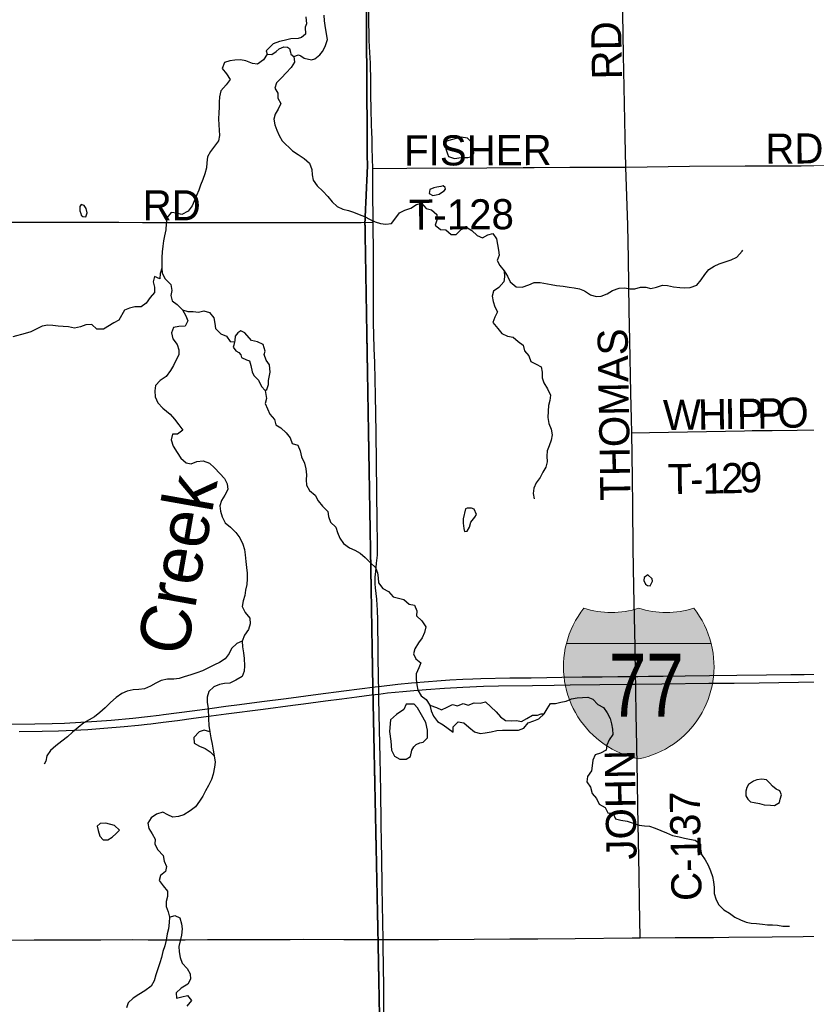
# Model space of a CAD drawing. Header units: feet. Extents: x 2113747 to 2516209, y 960708 to 1356798.
# Tile 212 of 253: x 2351252 to 2359090, y 1131297 to 1141106. Entities that reach past the tile are written whole.
import ezdxf
from ezdxf.enums import TextEntityAlignment as Align

# ---------------------------------------------------------------- set-up
doc = ezdxf.new("R2010")
doc.units = ezdxf.units.FT
doc.header["$LTSCALE"] = 50
doc.header["$MEASUREMENT"] = 0
doc.linetypes.add('OhDOT_USTN3', pattern=[0.22, 0.165, -0.055])
for name, color, linetype in [('0_Xref', 7, 'Continuous'), ('GM_X_County_Road', 3, 'Continuous'), ('GM_X_County_Road_Text', 3, 'Continuous'), ('GM_X_Interstate_Location', 251, 'Continuous'), ('GM_X_Interstate_Route', 1, 'Continuous'), ('GM_X_Interstate_Shield', 251, 'Continuous'), ('GM_X_Major_Lake', 5, 'Continuous'), ('GM_X_Minor_Lake', 5, 'Continuous'), ('GM_X_Minor_River', 5, 'Continuous'), ('GM_X_Minor_River_Text', 5, 'Continuous'), ('GM_X_Township', 251, 'OhDOT_USTN3'), ('GM_X_Township_Road', 4, 'Continuous'), ('GM_X_Township_Road_Text', 4, 'Continuous')]:
    doc.layers.add(name, color=color, linetype=linetype)
doc.styles.add('Styledgn000', font='dgn000.shx')
doc.styles.add('Styledgn030', font='dgn030.shx')
doc.styles.add('Styledgn031', font='dgn031.shx')

# ---------------------------------------------------------------- blocks, each defined once
blk = doc.blocks.new('M1-1_21')
at = {"layer": 'GM_X_Interstate_Shield', "linetype": 'Continuous'}
h = blk.add_hatch(color=1, dxfattribs=at)
edge = h.paths.add_edge_path()
edge.add_arc((187.5017645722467, 168.5602605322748), 937.508890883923, 141.6689583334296, 165.8066458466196, ccw=False)
edge.add_line((-547.91815223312, 750.0071338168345), (-547.9181546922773, 750.0071188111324))
edge.add_arc((-273.9590879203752, 1646.594733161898), 937.5088908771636, 253.009075, 286.9909249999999)
edge.add_line((-2.114847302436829e-05, 750.0071188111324), (-6.064772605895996e-06, 750.0071188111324))
edge.add_arc((273.9590607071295, 1646.594733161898), 937.5088908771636, 253.009075, 286.9909249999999)
edge.add_line((547.9181274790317, 750.0071188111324), (547.9181532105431, 750.0070981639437))
edge.add_arc((-187.5017917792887, 168.5602605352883), 937.5088908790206, 14.193353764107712, 38.331038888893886, ccw=False)
edge.add_line((721.3885139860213, 398.432687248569), (-721.388539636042, 398.4326934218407))
h = blk.add_hatch(color=5, dxfattribs=at)
edge = h.paths.add_edge_path()
edge.add_arc((187.5017645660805, 168.5602605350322), 937.508890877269, 165.8066458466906, 258.4630388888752)
edge.add_line((-4.692887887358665e-05, -750.0070974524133), (-2.481741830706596e-05, -750.0071065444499))
edge.add_arc((-187.501791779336, 168.5602605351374), 937.5088908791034, 281.5369583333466, 374.193353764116)
edge.add_line((721.3885139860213, 398.432687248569), (-721.388539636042, 398.4326934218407))
at = {"layer": 'GM_X_Interstate_Shield', "color": 7, "linetype": 'Continuous', "lineweight": 0}
blk.add_line((-721.3885396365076, 398.4326934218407), (721.3885139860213, 398.432687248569), dxfattribs=at)
at = {"layer": 'GM_X_Interstate_Shield', "color": 1, "linetype": 'Continuous', "lineweight": 0, "flags": 128}
blk.add_lwpolyline([(-721.388539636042, 398.4326934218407, -0.105711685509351), (-547.91815223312, 750.0071338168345), (-547.9181546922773, 750.0071188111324, 0.1493700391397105), (-2.114847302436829e-05, 750.0071188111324), (-6.064772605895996e-06, 750.0071188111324, 0.1493700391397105), (547.9181274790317, 750.0071188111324), (547.9181532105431, 750.0070981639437, -0.1057116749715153), (721.3885139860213, 398.432687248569), (-721.388539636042, 398.4326934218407)], format="xyb", dxfattribs=at)
at = {"layer": 'GM_X_Interstate_Shield', "color": 5, "linetype": 'Continuous', "lineweight": 0, "flags": 128}
blk.add_lwpolyline([(-721.388539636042, 398.4326934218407, 0.4278590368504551), (-4.692887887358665e-05, -750.0070974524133), (-2.481741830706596e-05, -750.0071065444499, 0.4278590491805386), (721.3885139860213, 398.432687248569), (-721.388539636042, 398.4326934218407)], format="xyb", dxfattribs=at)
at = {"layer": 'GM_X_Interstate_Shield', "color": 18, "linetype": 'Continuous', "lineweight": 0, "true_color": 0x1e0000, "style": 'Styledgn000', "width": 0.800064}
blk.add_text('77', height=625.0000000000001, dxfattribs=at).set_placement((75.44034562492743, -328.1173096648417), align=Align.CENTER)
blk = doc.blocks.new('POR')
at = {"layer": 'GM_X_County_Road', "flags": 128}
for points in [[(2357291.348399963, 1139637.222033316), (2357285.70536663, 1139934.662383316), (2357275.305124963, 1140432.660074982), (2357268.18571663, 1140753.131874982), (2357261.820899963, 1141166.451258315), (2357258.179174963, 1141264.679408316), (2357252.700183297, 1141448.242033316), (2357248.89441663, 1141602.342774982), (2357244.202824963, 1141800.833191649), (2357236.19759163, 1142013.660849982), (2357230.58736663, 1142167.433508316), (2357223.631999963, 1142465.825299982), (2357220.54801663, 1142672.616224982), (2357216.545399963, 1142836.592274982), (2357214.380049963, 1142928.422799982), (2357207.982424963, 1143154.865916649), (2357202.273774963, 1143289.281658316), (2357195.219983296, 1143492.102774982), (2357191.282983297, 1143670.875383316), (2357185.968033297, 1143838.263499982), (2357178.454924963, 1144143.348191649), (2357172.188533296, 1144350.007883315), (2357161.132124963, 1144632.946949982)], [(2354769.142158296, 1139623.278491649), (2354766.32064163, 1139721.572258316), (2354765.303583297, 1139829.806949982), (2354764.45056663, 1139911.729358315), (2354761.169733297, 1139990.338124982), (2354758.676299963, 1140055.987599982), (2354755.132999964, 1140220.062074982), (2354751.36004163, 1140351.295408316), (2354750.342983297, 1140489.156024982), (2354745.84824163, 1140672.817074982), (2354741.484733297, 1140777.639699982), (2354733.24984163, 1140898.669641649), (2354720.74986663, 1141869.697883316)], [(2354772.587033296, 1139088.043341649), (2354772.390183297, 1139101.265099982), (2354770.94661663, 1139391.126724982), (2354769.142158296, 1139623.278491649)], [(2357351.420458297, 1136991.197141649), (2357348.50051663, 1137128.335974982), (2357341.840424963, 1137384.011316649), (2357331.833883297, 1137908.714991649), (2357325.27221663, 1138207.270824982), (2357316.80766663, 1138722.394466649), (2357310.442849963, 1139060.385916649), (2357291.348399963, 1139637.222033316)], [(2351156.747808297, 1139088.601083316), (2351330.631974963, 1139088.699508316), (2351458.65009163, 1139088.568274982), (2351589.916233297, 1139088.469849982), (2352085.158024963, 1139087.715258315), (2352239.324383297, 1139087.354366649), (2352475.609999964, 1139086.763816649), (2352692.276233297, 1139086.271691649), (2352925.313824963, 1139086.238883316), (2353076.199349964, 1139086.140458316), (2353318.718549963, 1139085.910799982), (2353476.06731663, 1139086.009224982), (2353761.532624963, 1139086.173266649), (2354125.409849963, 1139085.713949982), (2354223.80204163, 1139086.206074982), (2354338.66401663, 1139085.943608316), (2354483.05349163, 1139086.895049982), (2354653.62401663, 1139086.632583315), (2354761.235349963, 1139087.912108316), (2354772.587033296, 1139088.043341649)], [(2354873.046149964, 1131944.192799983), (2354863.531733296, 1132461.022474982), (2354859.92281663, 1132769.158341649), (2354858.577674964, 1132900.326058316), (2354854.935949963, 1133103.672108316), (2354848.767983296, 1133421.683283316), (2354842.271933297, 1133753.178683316), (2354837.317874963, 1134035.297541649), (2354831.510799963, 1134343.663066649), (2354830.59216663, 1134388.085549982), (2354829.01736663, 1134464.069649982), (2354828.098733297, 1134507.770349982), (2354824.325774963, 1134809.541399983), (2354819.37171663, 1135124.337358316), (2354817.665683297, 1135225.879149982), (2354815.369099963, 1135274.894799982), (2354810.447849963, 1135333.523291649), (2354797.554174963, 1135447.663483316), (2354795.06074163, 1135487.164716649), (2354794.404574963, 1135526.764374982), (2354795.290399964, 1135556.488724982), (2354799.260208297, 1135605.766841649), (2354804.148649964, 1135651.468849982), (2354807.85599163, 1135687.328358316), (2354811.464908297, 1135723.122249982), (2354813.334983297, 1135742.577591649), (2354815.598758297, 1135775.090649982), (2354816.779858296, 1135814.165374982), (2354817.20636663, 1135902.518216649), (2354814.384849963, 1136099.302599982), (2354811.858608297, 1136401.008033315), (2354804.60796663, 1136991.426799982), (2354796.274649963, 1137364.851249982), (2354793.945258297, 1137519.017608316), (2354789.319283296, 1137692.409649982), (2354783.184124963, 1137829.023549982), (2354779.837674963, 1137966.588891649), (2354778.03321663, 1138084.305191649), (2354777.705133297, 1138261.568616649), (2354777.311433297, 1138471.345099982), (2354776.85211663, 1138759.238224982), (2354772.587033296, 1139088.043341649)], [(2357434.753624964, 1131958.792508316), (2357427.502983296, 1132320.569999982), (2357424.320574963, 1132586.219074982), (2357416.840274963, 1132927.097658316), (2357409.655249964, 1133264.662599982), (2357408.408533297, 1133514.826141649), (2357401.15789163, 1133861.971116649), (2357396.92561663, 1134039.037691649), (2357394.07129163, 1134179.818249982), (2357390.495183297, 1134432.179949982), (2357389.576549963, 1134487.199524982), (2357388.26421663, 1134564.200683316), (2357383.34296663, 1134858.458624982), (2357372.155324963, 1135452.059799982), (2357364.970299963, 1135842.314924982), (2357360.049049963, 1136255.535883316), (2357356.57136663, 1136541.099616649), (2357351.420458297, 1136991.197141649)], [(2351046.74146663, 1131936.154758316), (2351394.47699163, 1131938.680999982), (2351604.253474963, 1131938.746616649), (2351836.99579163, 1131939.501208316), (2352060.12526663, 1131939.862099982), (2352371.509158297, 1131941.371283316), (2352532.040333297, 1131941.076008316), (2352899.59209163, 1131940.715116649), (2353122.557524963, 1131942.257108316), (2353270.06379163, 1131941.666558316), (2353443.78391663, 1131942.978891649), (2353653.82286663, 1131943.995949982), (2353945.915458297, 1131943.897524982), (2354080.528049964, 1131944.947391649), (2354480.953758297, 1131943.831908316), (2354873.046149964, 1131944.192799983)], [(2354873.046149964, 1131944.192799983), (2355423.865258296, 1131943.438208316), (2356136.19979163, 1131948.785966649), (2356415.169049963, 1131950.721658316), (2356786.034449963, 1131954.035299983), (2357353.881083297, 1131958.136341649), (2357434.753624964, 1131958.792508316)], [(2354940.664124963, 1127873.597266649), (2354938.46596663, 1128010.998566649), (2354936.858358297, 1128215.197633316), (2354931.641833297, 1128549.941058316), (2354926.097224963, 1128841.410291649), (2354920.65104163, 1129048.069983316), (2354915.992258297, 1129225.202174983), (2354912.055258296, 1129415.457699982), (2354910.053949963, 1129622.084583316), (2354902.770499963, 1129939.964524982), (2354893.420124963, 1130225.200174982), (2354887.449008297, 1130408.762799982), (2354887.67866663, 1130484.189158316), (2354891.878133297, 1130641.275458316), (2354889.712783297, 1130759.155799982), (2354884.168174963, 1130922.934999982), (2354881.740358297, 1131103.577683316), (2354879.378158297, 1131470.538891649), (2354874.88341663, 1131877.230991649), (2354873.046149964, 1131944.192799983)], [(2357434.753624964, 1131958.792508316), (2357784.556074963, 1131962.302999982), (2358165.263974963, 1131964.238691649), (2358316.21511663, 1131966.239999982), (2358749.350733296, 1131970.537891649), (2359057.84749163, 1131973.851533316), (2359248.135824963, 1131975.426333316), (2359510.668108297, 1131978.346274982), (2359986.454558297, 1131982.184849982), (2360176.710083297, 1131983.628416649), (2360406.434033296, 1131984.317391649), (2360734.550174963, 1131988.549666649), (2361089.04421663, 1131992.257008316), (2361328.61066663, 1131994.356741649), (2361637.107424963, 1131996.587708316), (2361843.898349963, 1131999.409224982), (2362286.745233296, 1132002.854099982), (2362677.164399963, 1132008.070624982), (2362707.216833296, 1132008.300283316)]]:
    blk.add_lwpolyline(points, dxfattribs=at)
at = {"layer": 'GM_X_Interstate_Route', "flags": 128}
for points in [[(2351158.027333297, 1134088.775124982), (2351401.826058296, 1134090.842049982), (2351574.824399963, 1134094.254116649), (2351699.463258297, 1134098.880091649), (2351860.060049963, 1134107.639916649), (2352021.017733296, 1134117.876116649), (2352161.732674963, 1134129.096566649), (2352378.398908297, 1134149.372116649), (2352523.838249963, 1134164.496758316), (2352640.668724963, 1134178.407491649), (2352683.54921663, 1134183.492783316), (2352969.76911663, 1134221.648874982), (2353145.35931663, 1134245.467724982), (2353304.775008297, 1134266.268208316), (2353441.552949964, 1134283.558199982), (2353666.158799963, 1134312.757616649), (2353907.07039163, 1134343.564641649), (2354225.836158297, 1134386.871641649), (2354481.052183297, 1134420.467374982), (2354795.421633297, 1134459.968608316), (2354829.01736663, 1134464.069649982), (2355020.289949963, 1134486.280891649), (2355157.36316663, 1134499.896349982), (2355324.127924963, 1134513.675849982), (2355409.199933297, 1134520.007858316), (2355536.88996663, 1134528.341174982), (2355667.89364163, 1134535.690241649), (2355766.187408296, 1134539.856899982), (2355848.142624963, 1134542.448758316), (2356136.855958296, 1134548.387066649), (2356346.894908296, 1134550.847691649), (2356504.40771663, 1134553.045849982), (2356655.326049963, 1134555.309624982), (2356856.605174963, 1134558.229566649), (2357056.900049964, 1134560.821424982), (2357213.198949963, 1134562.363416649), (2357388.26421663, 1134564.200683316), (2357410.245799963, 1134564.430341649), (2357517.98836663, 1134565.217741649), (2357662.312224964, 1134565.611441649), (2357882.128058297, 1134569.318783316), (2358124.87691663, 1134572.665233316), (2358397.21889163, 1134575.683599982), (2358692.559508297, 1134578.833199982), (2358937.08001663, 1134581.490674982), (2359070.05219163, 1134583.065474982), (2359188.391849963, 1134584.640274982)], [(2351246.478599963, 1134013.939316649), (2351476.07131663, 1134017.646658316), (2351640.014558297, 1134021.813316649), (2351790.73604163, 1134027.882858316), (2351931.48379163, 1134036.084941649), (2352091.686883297, 1134048.322449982), (2352294.343958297, 1134065.481208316), (2352434.698008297, 1134078.867008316), (2352522.23064163, 1134088.315808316), (2352558.54946663, 1134092.252808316), (2352682.26969163, 1134107.213408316), (2352825.412449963, 1134125.586074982), (2352984.860949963, 1134146.156899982), (2353160.483958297, 1134169.582049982), (2353310.155574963, 1134189.332666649), (2353677.904183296, 1134237.364066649), (2353973.966583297, 1134276.996533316), (2354078.100233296, 1134290.546374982), (2354299.39244163, 1134319.614558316), (2354462.154583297, 1134340.546274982), (2354611.859008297, 1134360.132849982), (2354758.413833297, 1134378.669558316), (2354830.59216663, 1134388.085549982), (2354917.862333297, 1134399.273191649), (2354994.07609163, 1134406.491024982), (2355068.222924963, 1134414.168174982), (2355179.41036663, 1134424.371566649), (2355301.982299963, 1134434.115641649), (2355483.93731663, 1134446.910891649), (2355667.532749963, 1134457.147091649), (2355874.225249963, 1134465.250749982), (2356021.92836663, 1134469.056516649), (2356359.985433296, 1134474.174616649), (2356576.55324163, 1134477.028941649), (2356737.346883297, 1134478.636549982), (2357032.55626663, 1134482.015808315), (2357340.92179163, 1134486.740208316), (2357389.576549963, 1134487.199524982), (2357649.418549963, 1134489.692958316), (2358118.446483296, 1134494.811058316), (2358370.217633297, 1134497.960658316), (2358620.512408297, 1134500.585324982), (2359011.029999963, 1134505.539383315), (2359372.02009163, 1134510.591866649)]]:
    blk.add_lwpolyline(points, dxfattribs=at)
at = {"layer": 'GM_X_Major_Lake', "flags": 128}
blk.add_lwpolyline([(2354101.569999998, 1141133.56), (2354110.969999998, 1141063.48), (2354097.589999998, 1141031.1), (2354100.939999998, 1140962.91), (2354059.569999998, 1140927.95), (2354027.689999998, 1140919.3), (2353953.659999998, 1140915.81), (2353885.899999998, 1140898.42), (2353842.049999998, 1140887.51), (2353778.409999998, 1140864.15), (2353707.649999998, 1140796.5), (2353718.329999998, 1140762.59), (2353764.499999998, 1140757.49), (2353807.959999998, 1140788.46), (2353837.469999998, 1140815.14), (2353885.129999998, 1140836.16), (2353919.239999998, 1140832.83), (2353939.539999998, 1140819.18), (2353950.269999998, 1140783.25), (2353954.699999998, 1140761.26), (2353983.209999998, 1140737.74), (2354030.939999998, 1140754.75), (2354053.169999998, 1140745.15), (2354087.689999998, 1140721.75), (2354160.119999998, 1140705.12), (2354191.959999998, 1140715.79), (2354241.209999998, 1140756.92), (2354268.609999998, 1140789.58), (2354295.689999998, 1140838.3), (2354320.329999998, 1140909.05), (2354297.999999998, 1141025.04), (2354288.609999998, 1141095.11), (2354285.489999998, 1141151.26)], dxfattribs=at)
at = {"layer": 'GM_X_Minor_Lake'}
for p, q in [((2355525.139999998, 1139742.54), (2355583.599999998, 1139723.63)), ((2355448.919999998, 1139443.92), (2355406.989999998, 1139437.06)), ((2351850.399999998, 1139201.81), (2351861.039999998, 1139173.58)), ((2353396.149999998, 1137911.6), (2353388.329999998, 1137879.48)), ((2355692.689999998, 1136232.81), (2355670.609999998, 1136134.01)), ((2357471.379999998, 1135519.38), (2357486.119999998, 1135483.55)), ((2355159.399999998, 1133827.33), (2355179.839999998, 1133862.4)), ((2358669.309999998, 1133282.89), (2358733.459999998, 1133280.16)), ((2352174.089999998, 1132963.04), (2352214.189999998, 1132998.8))]:
    blk.add_line(p, q, dxfattribs=at)
at = {"layer": 'GM_X_Minor_Lake', "flags": 128}
for points in [[(2355583.599999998, 1139723.63), (2355649.519999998, 1139732.96), (2355715.619999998, 1139732.27), (2355761.469999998, 1139743.22), (2355776.819999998, 1139777.66), (2355765.539999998, 1139841.67), (2355760.779999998, 1139879.71), (2355713.819999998, 1139924.95), (2355649.509999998, 1139935.72), (2355563.809999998, 1139913.94), (2355506.099999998, 1139894.73), (2355490.649999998, 1139866.32), (2355497.599999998, 1139818.28), (2355514.569999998, 1139770.44), (2355525.139999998, 1139742.54)], [(2355406.989999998, 1139437.06), (2355379.049999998, 1139432.5), (2355337.319999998, 1139415.61), (2355332.139999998, 1139373.35), (2355368.539999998, 1139356), (2355402.489999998, 1139360.7), (2355430.369999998, 1139369.27), (2355456.119999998, 1139383.83), (2355481.789999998, 1139402.42), (2355493.489999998, 1139418.71), (2355491.209999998, 1139432.72), (2355470.829999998, 1139450.38), (2355448.919999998, 1139443.92)], [(2351861.039999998, 1139173.58), (2351865.239999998, 1139159.95), (2351881.579999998, 1139144.21), (2351911.649999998, 1139142.8), (2351922.909999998, 1139181.18), (2351914.029999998, 1139225.16), (2351895.409999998, 1139254.9), (2351865.179999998, 1139264.34), (2351851.569999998, 1139243.99), (2351850.399999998, 1139201.81)], [(2353388.329999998, 1137879.48), (2353385.099999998, 1137863.2), (2353377.479999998, 1137842.98), (2353404.219999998, 1137807.37), (2353436.569999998, 1137791.95), (2353455.069999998, 1137768.23), (2353461.629999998, 1137740.26), (2353510.159999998, 1137717.13), (2353540.399999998, 1137707.7), (2353555.369999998, 1137659.81), (2353568.599999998, 1137597.85), (2353583.339999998, 1137562), (2353632.339999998, 1137514.8), (2353661.599999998, 1137453.14), (2353696.469999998, 1137411.68), (2353714.289999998, 1137422.08), (2353731.319999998, 1137472.6), (2353732.569999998, 1137510.76), (2353748.919999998, 1137595.41), (2353741.479999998, 1137667.53), (2353708.529999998, 1137713.04), (2353689.409999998, 1137768.88), (2353698.699999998, 1137805.19), (2353677.409999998, 1137869.01), (2353622.759999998, 1137898.04), (2353562.409999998, 1137910.89), (2353494.799999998, 1137987.83), (2353456.389999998, 1138005.14), (2353426.719999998, 1137986.48), (2353399.369999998, 1137951.81), (2353396.149999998, 1137911.6)], [(2355670.609999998, 1136134.01), (2355671.429999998, 1136091.86), (2355676.549999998, 1136035.76), (2355683.149999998, 1136005.78), (2355709.099999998, 1136010.31), (2355734.329999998, 1136050.96), (2355747.399999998, 1136099.4), (2355786.449999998, 1136150.36), (2355803.959999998, 1136176.81), (2355780.899999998, 1136228.54), (2355752.629999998, 1136240.02), (2355710.549999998, 1136241.2), (2355692.689999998, 1136232.81)], [(2357486.119999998, 1135483.55), (2357508.459999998, 1135467.94), (2357534.569999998, 1135464.44), (2357551.909999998, 1135498.91), (2357555.679999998, 1135511.03), (2357555.199999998, 1135535.1), (2357510.349999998, 1135574.36), (2357474.789999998, 1135549.57), (2357471.379999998, 1135519.38)], [(2355179.839999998, 1133862.4), (2355202.329999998, 1133884.4), (2355238.059999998, 1133901.16), (2355271.979999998, 1133907.87), (2355315.149999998, 1133952.88), (2355313.639999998, 1134029.13), (2355300.119999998, 1134105.15), (2355254.529999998, 1134182.53), (2355215.089999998, 1134252.01), (2355182.349999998, 1134287.5), (2355102.259999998, 1134285.91), (2355079.259999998, 1134233.25), (2355006.139999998, 1134183.62), (2354945.069999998, 1134132.22), (2354937.389999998, 1134013.63), (2354951.309999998, 1133917.55), (2354957.059999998, 1133829.34), (2354986.319999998, 1133767.69), (2355038.939999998, 1133740.63), (2355103.079999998, 1133737.89), (2355146.579999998, 1133766.86), (2355159.399999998, 1133827.33)], [(2358733.459999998, 1133280.16), (2358773.579999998, 1133276.94), (2358821.079999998, 1133305.99), (2358830.409999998, 1133340.3), (2358841.559999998, 1133384.69), (2358824.739999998, 1133424.51), (2358790.349999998, 1133441.88), (2358753.709999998, 1133471.27), (2358725.129999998, 1133498.8), (2358694.419999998, 1133532.31), (2358646.169999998, 1133541.38), (2358596.229999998, 1133534.37), (2358564.439999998, 1133521.69), (2358515.059999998, 1133486.58), (2358495.629999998, 1133456.08), (2358486.299999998, 1133421.77), (2358487.249999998, 1133373.62), (2358507.949999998, 1133339.9), (2358534.489999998, 1133314.33), (2358568.679999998, 1133306.98), (2358622.979999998, 1133296.02), (2358669.309999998, 1133282.89)], [(2352214.189999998, 1132998.8), (2352246.819999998, 1133032.74), (2352195.859999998, 1133077.89), (2352109.279999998, 1133100.27), (2352055.219999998, 1133099.19), (2352023.709999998, 1133072.46), (2352032.589999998, 1133028.48), (2352049.759999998, 1132970.61), (2352084.509999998, 1132935.17), (2352130.589999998, 1132934.07), (2352174.089999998, 1132963.04)]]:
    blk.add_lwpolyline(points, dxfattribs=at)
at = {"layer": 'GM_X_Minor_River', "flags": 128}
for points in [[(2353718.329999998, 1140762.59), (2353681.399999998, 1140705.65), (2353620.169999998, 1140662.27), (2353569.949999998, 1140669.31), (2353505.329999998, 1140696.12), (2353453.069999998, 1140705.13), (2353397.009999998, 1140704.02), (2353345.109999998, 1140694.95), (2353293.379999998, 1140677.87), (2353270.469999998, 1140621.2), (2353313.619999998, 1140565.84), (2353348.759999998, 1140510.34), (2353307.749999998, 1140457.33), (2353256.839999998, 1140398.1), (2353242.019999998, 1140337.59), (2353241.049999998, 1140285.37), (2353240.079999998, 1140233.15), (2353235.179999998, 1140176.84), (2353232.339999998, 1140118.57), (2353235.519999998, 1140058.41), (2353238.599999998, 1140004.27), (2353241.629999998, 1139952.14), (2353232.649999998, 1139899.77), (2353193.639999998, 1139846.79), (2353152.619999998, 1139793.79), (2353121.669999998, 1139738.97), (2353116.809999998, 1139680.66), (2353111.799999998, 1139630.37), (2353096.929999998, 1139571.86), (2353076.049999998, 1139513.23), (2353053.099999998, 1139458.57), (2353036.109999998, 1139406.03), (2353015.079999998, 1139355.43), (2352969.089999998, 1139250.13), (2352930.079999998, 1139197.16), (2352868.609999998, 1139165.83), (2352816.319999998, 1139176.84), (2352760.099999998, 1139183.75), (2352717.079999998, 1139130.7), (2352710.179999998, 1139074.35), (2352707.409999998, 1139012.07), (2352694.579999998, 1138951.58), (2352685.569999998, 1138901.22), (2352678.589999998, 1138848.89), (2352671.659999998, 1138794.54), (2352666.759999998, 1138738.24), (2352668.889999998, 1138629.88), (2352671.899999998, 1138579.75), (2352701.029999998, 1138524.12), (2352756.199999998, 1138469.01), (2352767.399999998, 1138409.01), (2352756.389999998, 1138358.6), (2352771.469999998, 1138304.7), (2352822.279999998, 1138267.57), (2352873.399999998, 1138214.38), (2352908.589999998, 1138156.87), (2352925.649999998, 1138105.01), (2352900.609999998, 1138054.33), (2352838.619999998, 1138049.08), (2352784.759999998, 1138037.97), (2352765.729999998, 1137987.41), (2352778.939999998, 1137927.45), (2352822.129999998, 1137870.09), (2352837.179999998, 1137818.19), (2352838.169999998, 1137768.02), (2352807.249999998, 1137711.2), (2352784.209999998, 1137660.56), (2352755.179999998, 1137609.79), (2352710.269999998, 1137550.69), (2352652.959999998, 1137511.4), (2352603.899999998, 1137460.25), (2352598.889999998, 1137409.95), (2352600.079999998, 1137349.76), (2352629.339999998, 1137288.11), (2352678.419999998, 1137236.89), (2352749.729999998, 1137176.07), (2352792.809999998, 1137124.73), (2352837.959999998, 1137069.42), (2352877.079999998, 1137016), (2352825.769999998, 1136976.83), (2352773.719999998, 1136975.8), (2352760.809999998, 1136919.33), (2352780.059999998, 1136857.49), (2352821.379999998, 1136794.07), (2352858.569999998, 1136736.59), (2352909.539999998, 1136691.43), (2352959.829999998, 1136680.38), (2353017.449999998, 1136703.61), (2353081.399999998, 1136710.9), (2353141.939999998, 1136688.02), (2353192.909999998, 1136642.86), (2353246.109999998, 1136585.7), (2353291.189999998, 1136534.4), (2353320.299999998, 1136480.78), (2353327.409999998, 1136424.71), (2353296.459999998, 1136369.9), (2353261.449999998, 1136317), (2353246.459999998, 1136264.51), (2353251.579999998, 1136208.4), (2353268.659999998, 1136154.54), (2353299.889999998, 1136094.94)], [(2353983.209999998, 1140737.74), (2353990.289999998, 1140683.68), (2353955.289999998, 1140630.79), (2353908.259999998, 1140577.66), (2353861.199999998, 1140526.54), (2353810.099999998, 1140477.35), (2353793.109999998, 1140424.81), (2353824.169999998, 1140373.23), (2353823.159999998, 1140323.03), (2353854.229999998, 1140271.45), (2353827.309999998, 1140214.71), (2353798.279999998, 1140163.95), (2353785.249999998, 1140113.5), (2353794.329999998, 1140059.47), (2353813.419999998, 1140005.65), (2353836.509999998, 1139951.91), (2353867.579999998, 1139900.33), (2353969.749999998, 1139797.97), (2354026.529999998, 1139762.97), (2354085.379999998, 1139723.98), (2354138.399999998, 1139676.85), (2354163.649999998, 1139615.12), (2354164.759999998, 1139558.94), (2354175.799999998, 1139506.97), (2354216.949999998, 1139451.57), (2354272.119999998, 1139396.46), (2354321.249999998, 1139343.23), (2354364.369999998, 1139289.88), (2354415.329999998, 1139244.73), (2354471.949999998, 1139217.75), (2354528.289999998, 1139204.82), (2354578.699999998, 1139187.75), (2354633.199999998, 1139166.75), (2354687.729999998, 1139143.75), (2354744.349999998, 1139116.77), (2354794.909999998, 1139091.67), (2354845.319999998, 1139074.6), (2354899.539999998, 1139067.65), (2354955.439999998, 1139076.79), (2354998.419999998, 1139131.85), (2355037.469999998, 1139182.81), (2355091.019999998, 1139209.97), (2355148.759999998, 1139227.17), (2355204.069999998, 1139266.42), (2355255.919999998, 1139277.48), (2355303.049999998, 1139224.21), (2355355.379999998, 1139211.21), (2355408.389999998, 1139164.08), (2355409.459999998, 1139109.9), (2355390.469999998, 1139057.32), (2355445.399999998, 1139014.25), (2355497.539999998, 1139011.27), (2355550.509999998, 1138966.15), (2355600.559999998, 1138967.14), (2355651.699999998, 1139014.34), (2355705.329999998, 1139037.49), (2355758.059999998, 1139004.41), (2355809.059999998, 1138957.24), (2355863.599999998, 1138934.23), (2355915.099999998, 1138963.36), (2355966.959999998, 1138974.42), (2356004.029999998, 1138922.97), (2356011.179999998, 1138864.89), (2356022.299999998, 1138808.91), (2356029.309999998, 1138758.86), (2356010.279999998, 1138708.29), (2356035.339999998, 1138656.6), (2356078.449999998, 1138603.25), (2356081.609999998, 1138545.1), (2356074.619999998, 1138492.77), (2356025.599999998, 1138439.6), (2355974.299999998, 1138400.43), (2355961.279999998, 1138349.99), (2355970.319999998, 1138297.98), (2355987.369999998, 1138246.12), (2356014.429999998, 1138194.47), (2355987.429999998, 1138141.74), (2355966.429999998, 1138089.12), (2356015.679999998, 1138029.88), (2356056.749999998, 1137978.5), (2356113.369999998, 1137951.52), (2356167.629999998, 1137942.56), (2356218.509999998, 1137901.42), (2356269.319999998, 1137864.28), (2356282.439999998, 1137808.34), (2356323.519999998, 1137756.96), (2356344.659999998, 1137701.16), (2356397.259999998, 1137674.11), (2356447.839999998, 1137649.01), (2356456.959999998, 1137592.99), (2356458.029999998, 1137538.81), (2356473.069999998, 1137486.91), (2356512.299999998, 1137427.47), (2356539.599999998, 1137363.78), (2356534.629999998, 1137311.48), (2356519.599999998, 1137260.99), (2356518.669999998, 1137206.78), (2356515.939999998, 1137142.48), (2356525.139999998, 1137082.44), (2356546.269999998, 1137026.65), (2356557.429999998, 1136968.66)], [(2356078.449999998, 1138603.25), (2356111.549999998, 1138549.7), (2356140.649999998, 1138496.08), (2356197.789999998, 1138443.02), (2356257.889999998, 1138442.21), (2356323.529999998, 1138465.59), (2356379.189999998, 1138486.77), (2356437.249999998, 1138487.92), (2356547.809999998, 1138468.04), (2356602.069999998, 1138459.07), (2356668.339999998, 1138450.36), (2356726.599999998, 1138441.48), (2356776.819999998, 1138434.44), (2356829.059999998, 1138425.45), (2356879.559999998, 1138404.37), (2356938.409999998, 1138365.39), (2356994.829999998, 1138348.45), (2357046.849999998, 1138351.49), (2357104.469999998, 1138374.71), (2357159.899999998, 1138407.94), (2357223.539999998, 1138431.28), (2357281.549999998, 1138434.44), (2357331.849999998, 1138423.4), (2357381.899999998, 1138424.39), (2357437.639999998, 1138441.56), (2357489.749999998, 1138440.58), (2357540.079999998, 1138427.54), (2357597.899999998, 1138440.73), (2357655.569999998, 1138461.96), (2357707.739999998, 1138456.96), (2357766.049999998, 1138446.08), (2357828.269999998, 1138439.29), (2357880.399999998, 1138436.31), (2357932.419999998, 1138439.35), (2357998.059999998, 1138462.74), (2358041.119999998, 1138513.78), (2358078.119999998, 1138566.71), (2358119.169999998, 1138617.71), (2358170.629999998, 1138648.85), (2358222.219999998, 1138673.97), (2358279.929999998, 1138693.19), (2358341.639999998, 1138712.48), (2358399.139999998, 1138741.72), (2358450.079999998, 1138798.95), (2358455.849999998, 1138811.11)], [(2352668.889999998, 1138629.88), (2352649.899999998, 1138577.31), (2352646.929999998, 1138525.06), (2352594.439999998, 1138546.1), (2352581.419999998, 1138495.65), (2352594.509999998, 1138441.7), (2352593.539999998, 1138389.5), (2352550.479999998, 1138338.46), (2352513.509999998, 1138283.52), (2352462.159999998, 1138246.36), (2352400.099999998, 1138245.13), (2352346.279999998, 1138232.02), (2352294.579999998, 1138212.92), (2352240.509999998, 1138111.48), (2352188.959999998, 1138084.36), (2352086.039999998, 1138022.09), (2352021.929999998, 1138022.82), (2351968.969999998, 1138067.94), (2351910.939999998, 1138064.78), (2351857.199999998, 1138047.65), (2351797.369999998, 1138034.42), (2351739.039999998, 1138047.32), (2351684.899999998, 1138050.25), (2351634.809999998, 1138051.26), (2351582.549999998, 1138060.26), (2351532.409999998, 1138063.28), (2351476.549999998, 1138052.14), (2351417.049999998, 1138022.85), (2351361.459999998, 1137997.65), (2351305.749999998, 1137978.48), (2351182.179999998, 1137947.92)], [(2352873.399999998, 1138214.38), (2352925.779999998, 1138199.36), (2352979.839999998, 1138200.44), (2353034.059999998, 1138193.48), (2353087.879999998, 1138206.59), (2353142.329999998, 1138187.61), (2353185.449999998, 1138134.26), (2353196.529999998, 1138080.28), (2353203.569999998, 1138028.23), (2353254.699999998, 1137975.04), (2353311.229999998, 1137952.07), (2353348.299999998, 1137900.61), (2353392.289999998, 1137895.75)], [(2353696.469999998, 1137411.68), (2353712.069999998, 1137331.69), (2353697.049999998, 1137281.21), (2353722.109999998, 1137229.51), (2353743.199999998, 1137175.73), (2353790.319999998, 1137122.46), (2353803.399999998, 1137068.52), (2353854.059999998, 1137039.42), (2353907.099999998, 1136990.29), (2353948.179999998, 1136938.9), (2353967.269999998, 1136885.08), (2354021.719999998, 1136866.09), (2354046.819999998, 1136812.39), (2354060.019999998, 1136752.43), (2354089.359999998, 1136686.76), (2354104.489999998, 1136630.86), (2354109.639999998, 1136572.74), (2354104.669999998, 1136520.45), (2354109.669999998, 1136470.36), (2354140.809999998, 1136414.77), (2354195.779999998, 1136369.69), (2354226.959999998, 1136312.09), (2354270.079999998, 1136258.75), (2354321.169999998, 1136207.57), (2354330.199999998, 1136155.56), (2354347.299999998, 1136101.7), (2354400.379999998, 1136050.56), (2354419.439999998, 1135998.74), (2354442.609999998, 1135940.98), (2354479.719999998, 1135887.52), (2354538.649999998, 1135844.52), (2354591.189999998, 1135821.48), (2354643.839999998, 1135792.41), (2354694.809999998, 1135747.26), (2354745.929999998, 1135694.07), (2354796.889999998, 1135648.91), (2354817.949999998, 1135597.13), (2354822.939999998, 1135547.05), (2354825.979999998, 1135494.91), (2354871.139999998, 1135439.61), (2354925.829999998, 1135408.58), (2354972.909999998, 1135357.31), (2355027.249999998, 1135344.34), (2355079.579999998, 1135331.33), (2355132.629999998, 1135282.19), (2355186.889999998, 1135273.23), (2355208.019999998, 1135217.45), (2355207.009999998, 1135167.24), (2355260.099999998, 1135116.11), (2355299.329999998, 1135056.66), (2355286.429999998, 1135000.19), (2355263.399999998, 1134949.55), (2355224.379999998, 1134896.59), (2355187.449999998, 1134839.64), (2355176.429999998, 1134789.24), (2355197.479999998, 1134737.46), (2355248.329999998, 1134698.32), (2355227.299999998, 1134647.72), (2355202.379999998, 1134591.01), (2355201.449999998, 1134536.79), (2355208.569999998, 1134480.73), (2355219.649999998, 1134426.75), (2355250.839999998, 1134369.15), (2355303.649999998, 1134332.06), (2355338.789999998, 1134276.55), (2355351.919999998, 1134220.6), (2355375.009999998, 1134166.86), (2355416.079999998, 1134115.49), (2355470.859999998, 1134080.43), (2355521.659999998, 1134043.3), (2355572.429999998, 1134008.19), (2355571.409999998, 1134060.35), (2355622.469999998, 1134111.56), (2355676.729999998, 1134102.6), (2355727.649999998, 1134059.45), (2355782.669999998, 1134012.36), (2355839.119999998, 1133993.41), (2355891.049999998, 1134000.47), (2355948.919999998, 1134011.65), (2356006.749999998, 1134024.84), (2356062.759999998, 1134027.97), (2356116.829999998, 1134029.04), (2356168.919999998, 1134028.07), (2356220.969999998, 1134029.1), (2356274.669999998, 1134048.24), (2356317.699999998, 1134101.29), (2356373.349999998, 1134122.47), (2356425.089999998, 1134139.56), (2356476.159999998, 1134190.75), (2356507.199999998, 1134241.56), (2356540.209999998, 1134294.41), (2356592.299999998, 1134293.43), (2356644.079999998, 1134308.52), (2356695.979999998, 1134317.58), (2356749.639999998, 1134338.72), (2356807.459999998, 1134351.91), (2356859.479999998, 1134354.95), (2356913.489999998, 1134358.03), (2356963.989999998, 1134336.96), (2357013.109999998, 1134283.74), (2357067.799999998, 1134252.71)], [(2356557.429999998, 1136968.66), (2356548.439999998, 1136916.29), (2356527.489999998, 1136861.67), (2356508.459999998, 1136811.11), (2356505.489999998, 1136758.85), (2356506.609999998, 1136702.67), (2356495.659999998, 1136648.25), (2356464.619999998, 1136597.44), (2356437.579999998, 1136546.72), (2356396.569999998, 1136493.71), (2356375.619999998, 1136439.09), (2356368.639999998, 1136386.76), (2356377.719999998, 1136332.75)], [(2353299.889999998, 1136094.94), (2353352.859999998, 1136049.83), (2353403.989999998, 1135996.64), (2353445.099999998, 1135943.25), (2353476.359999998, 1135881.64), (2353491.449999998, 1135827.74), (2353498.519999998, 1135773.68), (2353505.799999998, 1135709.58), (2353512.999999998, 1135649.51), (2353518.109999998, 1135593.39), (2353519.259999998, 1135535.2), (2353514.369999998, 1135478.9), (2353503.429999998, 1135424.47), (2353494.479999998, 1135370.1), (2353479.509999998, 1135317.61), (2353468.599999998, 1135261.18), (2353497.819999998, 1135201.54), (2353545.059999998, 1135142.25), (2353548.179999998, 1135086.11), (2353531.259999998, 1135029.56), (2353490.289999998, 1134974.55), (2353469.419999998, 1134915.92), (2353472.539999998, 1134859.77), (2353481.729999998, 1134799.73), (2353488.889999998, 1134741.66), (2353490.319999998, 1134669.42), (2353489.389999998, 1134615.2), (2353468.399999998, 1134562.59), (2353407.049999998, 1134525.23), (2353345.499999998, 1134497.92), (2353293.519999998, 1134492.87), (2353241.659999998, 1134481.8), (2353186.029999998, 1134458.62), (2353134.859999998, 1134413.43), (2353119.949999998, 1134356.92), (2353120.969999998, 1134304.76), (2353130.089999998, 1134248.73), (2353132.239999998, 1134140.36), (2353137.509999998, 1134076.24), (2353146.839999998, 1134010.18), (2353155.999999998, 1133952.14), (2353169.269999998, 1133888.17), (2353180.439999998, 1133830.17), (2353189.599999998, 1133772.14), (2353198.839999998, 1133710.09), (2353193.829999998, 1133659.81), (2353181.159999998, 1133591.3), (2353164.209999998, 1133536.76), (2353133.369999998, 1133475.93), (2353102.359999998, 1133423.12), (2353075.359999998, 1133370.39), (2353042.319999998, 1133319.54), (2353003.349999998, 1133264.57), (2352950.089999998, 1133223.36), (2352888.729999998, 1133186.01), (2352835.029999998, 1133166.87), (2352779.049999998, 1133161.76), (2352728.519999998, 1133184.84), (2352677.909999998, 1133211.93), (2352616.239999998, 1133190.63), (2352562.899999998, 1133153.44), (2352527.849999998, 1133102.56), (2352538.929999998, 1133048.58), (2352572.009999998, 1132997.04), (2352601.109999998, 1132943.42), (2352598.129999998, 1132891.17), (2352629.229999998, 1132837.58), (2352682.439999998, 1132780.43), (2352691.559999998, 1132724.39), (2352714.659999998, 1132670.65), (2352705.639999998, 1132620.29), (2352654.339999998, 1132581.13), (2352641.309999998, 1132530.69), (2352680.429999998, 1132477.26), (2352723.549999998, 1132423.92), (2352724.569999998, 1132371.74), (2352711.549999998, 1132321.31), (2352712.549999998, 1132271.14), (2352729.589999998, 1132219.28), (2352744.679999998, 1132165.39), (2352741.709999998, 1132113.13), (2352732.919999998, 1132050.72), (2352721.909999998, 1132000.33), (2352711.169999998, 1131935.87), (2352698.259999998, 1131879.41), (2352679.319999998, 1131824.83), (2352664.479999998, 1131764.31), (2352647.499999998, 1131711.78), (2352626.709999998, 1131649.13), (2352609.839999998, 1131590.59), (2352593.009999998, 1131530.02), (2352562.009999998, 1131477.22), (2352498.819999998, 1131431.8), (2352437.459999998, 1131394.45), (2352384.109999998, 1131357.25), (2352332.939999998, 1131312.07), (2352315.909999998, 1131261.55)], [(2353469.419999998, 1134915.92), (2353413.789999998, 1134892.73), (2353360.729999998, 1134841.49), (2353337.699999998, 1134790.85), (2353300.649999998, 1134739.92), (2353243.339999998, 1134700.65), (2353191.719999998, 1134677.54), (2353140.139999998, 1134652.43), (2353072.699999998, 1134618.97), (2353017.039999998, 1134597.78), (2352957.329999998, 1134578.53), (2352891.619999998, 1134559.16), (2352839.879999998, 1134542.07), (2352787.899999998, 1134537.02), (2352723.799999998, 1134537.76), (2352661.999999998, 1134522.48), (2352608.459999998, 1134495.32), (2352554.959999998, 1134466.15), (2352495.409999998, 1134438.87), (2352437.419999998, 1134433.71), (2352381.409999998, 1134430.59), (2352323.629999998, 1134415.39), (2352267.999999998, 1134392.2), (2352212.689999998, 1134352.95), (2352157.589999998, 1134303.68), (2352104.559999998, 1134250.44), (2352051.369999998, 1134205.22), (2351998.149999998, 1134162.01), (2351891.219999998, 1134099.66), (2351834.029999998, 1134054.35), (2351778.849999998, 1134009.09), (2351727.699999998, 1133961.91), (2351672.479999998, 1133918.65), (2351613.329999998, 1133871.31), (2351560.139999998, 1133826.09), (2351523.169999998, 1133771.16), (2351512.159999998, 1133720.75), (2351496.769999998, 1133688.32)], [(2355338.789999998, 1134276.55), (2355405.339999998, 1134253.78), (2355455.869999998, 1134230.7), (2355511.449999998, 1134255.89), (2355562.999999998, 1134283.01), (2355615.329999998, 1134270), (2355670.949999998, 1134293.19), (2355721.359999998, 1134276.12), (2355778.989999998, 1134299.35), (2355841.129999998, 1134296.57), (2355892.909999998, 1134311.66), (2355948.009999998, 1134260.56), (2356001.049999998, 1134211.42), (2356042.119999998, 1134160.05), (2356092.889999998, 1134124.92), (2356149.079999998, 1134120.01), (2356203.089999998, 1134123.1), (2356253.309999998, 1134116.07), (2356304.849999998, 1134143.19), (2356362.269999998, 1134176.44), (2356412.329999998, 1134177.44), (2356449.139999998, 1134191.59), (2356476.159999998, 1134190.75)], [(2357067.799999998, 1134252.71), (2357106.879999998, 1134201.29), (2357136.019999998, 1134145.66), (2357147.099999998, 1134091.68), (2357158.139999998, 1134039.71), (2357161.219999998, 1133985.57), (2357126.209999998, 1133932.68), (2357103.209999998, 1133880.03), (2357094.239999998, 1133827.66), (2357040.739999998, 1133798.49), (2356984.989999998, 1133781.32), (2356961.999999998, 1133728.68), (2356955.049999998, 1133674.33), (2356950.079999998, 1133622.04), (2356909.109999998, 1133567.03), (2356904.169999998, 1133512.73), (2356939.289999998, 1133459.22), (2356954.529999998, 1133397.3), (2356997.599999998, 1133345.96), (2357024.699999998, 1133292.31), (2357085.489999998, 1133257.38), (2357110.579999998, 1133203.68), (2357164.789999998, 1133196.73), (2357187.849999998, 1133145), (2357240.189999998, 1133131.98), (2357304.459999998, 1133123.23), (2357425.449999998, 1133081.47), (2357477.669999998, 1133074.48), (2357527.799999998, 1133071.46), (2357584.299999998, 1133050.51), (2357640.839999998, 1133027.55), (2357695.369999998, 1133004.54), (2357757.949999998, 1132979.69), (2357822.339999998, 1132964.91), (2357876.669999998, 1132951.94), (2357926.969999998, 1132940.9), (2357981.229999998, 1132931.94), (2358034.079999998, 1132892.85), (2358035.069999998, 1132842.68), (2358044.109999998, 1132790.67), (2358083.219999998, 1132737.25), (2358112.319999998, 1132683.63), (2358135.499999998, 1132625.88), (2358156.629999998, 1132570.1), (2358165.709999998, 1132516.08), (2358170.819999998, 1132459.97), (2358171.979999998, 1132401.78), (2358187.059999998, 1132347.88), (2358216.249999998, 1132290.25), (2358269.369999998, 1132237.1), (2358324.059999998, 1132206.08), (2358376.959999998, 1132164.98), (2358435.569999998, 1132138.04), (2358490.069999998, 1132117.05), (2358540.359999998, 1132106.01), (2358592.529999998, 1132101.03), (2358652.759999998, 1132094.19), (2358702.929999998, 1132089.17), (2358753.019999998, 1132088.16), (2358803.159999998, 1132085.15), (2358855.419999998, 1132076.15), (2358907.509999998, 1132075.19), (2358921.529999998, 1132075.47)], [(2353146.839999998, 1134010.18), (2353090.409999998, 1134027.12), (2353038.639999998, 1134012.04), (2352987.699999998, 1133954.82), (2352990.799999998, 1133898.68), (2353043.459999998, 1133869.61), (2353100.039999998, 1133844.63), (2353150.719999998, 1133813.52), (2353189.599999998, 1133772.14)], [(2352744.679999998, 1132165.39), (2352798.419999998, 1132182.51), (2352848.989999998, 1132157.42), (2352864.199999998, 1132097.5), (2352871.199999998, 1132047.45), (2352864.419999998, 1131985.09), (2352851.469999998, 1131930.63), (2352836.569999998, 1131874.12), (2352839.639999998, 1131819.98), (2352850.799999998, 1131761.99), (2352869.899999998, 1131708.17), (2352921.029999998, 1131654.99), (2352950.159999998, 1131599.36), (2352955.199999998, 1131547.26), (2352926.159999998, 1131496.5), (2352860.839999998, 1131457.06), (2352809.659999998, 1131411.88), (2352814.689999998, 1131359.79), (2352868.509999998, 1131372.91), (2352924.339999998, 1131386.06), (2352963.409999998, 1131334.64), (2352918.429999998, 1131279.55)]]:
    blk.add_lwpolyline(points, dxfattribs=at)
at = {"layer": 'GM_X_Township', "flags": 128}
for points in [[(2354683.830622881, 1144589.580816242), (2357108.735773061, 1144632.650730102), (2358255.773478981, 1144669.320656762), (2362172.855644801, 1144744.490506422), (2362463.755063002, 1144744.770505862), (2367686.564617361, 1144872.260250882), (2373025.573939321, 1144961.870071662), (2373298.343393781, 1144967.810059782), (2376850.396289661, 1145035.059925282), (2381157.669274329, 1145149.592182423), (2381235.207520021, 1140057.309880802), (2381268.917452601, 1137567.744859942), (2381333.647323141, 1132856.314282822), (2381336.157318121, 1132676.314642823), (2381342.677305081, 1132209.695576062), (2381380.210985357, 1130882.478297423), (2381387.929530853, 1130504.298966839), (2381408.616665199, 1129490.640024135), (2381421.511485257, 1128859.051616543), (2381523.8669427, 1123852.622290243), (2381543.986902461, 1122871.764251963), (2381624.056742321, 1118857.962279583), (2373700.992588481, 1118769.542456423), (2373456.443077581, 1118771.622452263), (2368325.643339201, 1118723.452548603), (2362960.734069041, 1118611.352772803), (2355016.389321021, 1118560.155158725), (2354926.670137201, 1125372.009251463), (2354899.590191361, 1127850.744293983), (2354823.140344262, 1131920.516154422), (2354770.400449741, 1134463.501068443), (2354691.990606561, 1139090.081815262), (2354716.280557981, 1139626.440742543), (2354683.830622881, 1144589.580816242)], [(2328572.115163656, 1144328.025996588), (2328740.751452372, 1144306.70416698), (2329035.380370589, 1144312.519211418), (2331533.956504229, 1144357.964521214), (2338701.239454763, 1144445.594190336), (2338847.717211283, 1144449.996971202), (2341636.444058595, 1144533.819617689), (2354683.830622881, 1144589.580816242), (2354716.280557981, 1139626.440742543), (2354691.990606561, 1139090.081815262), (2354770.400449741, 1134463.501068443), (2354823.140344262, 1131920.516154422), (2354899.590191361, 1127850.744293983), (2354926.670137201, 1125372.009251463), (2355016.389321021, 1118560.155158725), (2354932.400125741, 1118559.252877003), (2348534.222973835, 1118532.767198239), (2348257.603475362, 1118529.002937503), (2341409.417171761, 1118379.523236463), (2335351.161061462, 1118516.511682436), (2334910.885271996, 1118504.135472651), (2328670.365789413, 1118494.729086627), (2328669.544919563, 1119253.013816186), (2328663.377343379, 1124950.358936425), (2328656.582236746, 1131227.390054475), (2328653.428449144, 1134140.72519186), (2328650.612747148, 1136741.751195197), (2328634.76257574, 1142304.002862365), (2328629.800404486, 1142400.765201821), (2328612.432805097, 1142470.23559938), (2328572.115163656, 1144328.025996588)]]:
    blk.add_lwpolyline(points, dxfattribs=at)
at = {"layer": 'GM_X_Township_Road', "flags": 128}
for points in [[(2357291.348399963, 1139637.222033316), (2357925.533483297, 1139645.916241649), (2358481.07699163, 1139649.459541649), (2358664.409958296, 1139649.361116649), (2358802.401808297, 1139650.673449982), (2359039.409208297, 1139650.968724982), (2359696.691358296, 1139653.921474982), (2360200.528933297, 1139663.501508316), (2360384.02594163, 1139665.535624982), (2360754.727299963, 1139665.470008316), (2361043.210974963, 1139666.388641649), (2361193.998074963, 1139665.929324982), (2362081.06979163, 1139668.619608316), (2362587.07271663, 1139668.291524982)], [(2354769.142158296, 1139623.278491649), (2355110.283208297, 1139628.330974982), (2355906.96796663, 1139631.316533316), (2356267.334699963, 1139632.956949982), (2356378.948649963, 1139633.350649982), (2356733.44269163, 1139635.450383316), (2357012.346333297, 1139636.893949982), (2357159.81979163, 1139637.386074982), (2357291.348399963, 1139637.222033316)], [(2357351.420458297, 1136991.197141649), (2357528.22456663, 1136994.149891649), (2358474.023199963, 1137010.258783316), (2358549.416749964, 1137012.883449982), (2358621.496658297, 1137013.539616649), (2358749.350733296, 1137014.720716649), (2358998.69406663, 1137017.410999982), (2359218.37866663, 1137021.085533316)]]:
    blk.add_lwpolyline(points, dxfattribs=at)
at = {"color": 7, "linetype": 'Continuous', "lineweight": 0}
blk.add_blockref('M1-1_21', (2357420.485299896, 1134492.079686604), dxfattribs=at)
at = {"layer": 'GM_X_County_Road_Text', "char_height": 300.0000000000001, "attachment_point": 7, "line_spacing_factor": 0.8, "style": 'Styledgn030'}
for s, insert, rotation in [('{\\Fdgn000|c0;\\C256;RD}', (2357254.287532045, 1140513.136305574), 90.98725100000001), ('{\\Fdgn000|c0;\\C256;RD}', (2352477.263111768, 1139106.8290409), 1e-05), ('{\\Fdgn000|c0;\\C256;THOMAS}', (2357342.206326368, 1136315.633782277), 90.970688), ('{\\Fdgn000|c0;\\C256;JOHN}', (2357403.833654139, 1132741.438773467), 91.07605), ('{\\Fdgn000|c0;\\C256;C-137}', (2358051.619135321, 1132329.496697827), 91.087868)]:
    blk.add_mtext(s, dxfattribs=dict(at, insert=insert, rotation=rotation))
at = {"layer": 'GM_X_Interstate_Location', "char_height": 1, "attachment_point": 5, "line_spacing_factor": 0.8, "style": 'Styledgn030'}
for s, insert in [('{\\Fdgn000|c0;\\C256;-}', (2357420.497384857, 1134492.079686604)), ('{\\Fdgn000|c0;\\C256;,}', (2357420.495981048, 1134492.079686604)), ('{\\Fdgn000|c0;\\C256;.}', (2357420.523080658, 1134492.079686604))]:
    blk.add_mtext(s, dxfattribs=dict(at, insert=insert))
at = {"layer": 'GM_X_Interstate_Location', "insert": (2357216.052104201, 1134284.244266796), "char_height": 1, "attachment_point": 7, "rotation": 1e-05, "line_spacing_factor": 0.8, "style": 'Styledgn030'}
blk.add_mtext('{\\Fdgn000|c0;\\C256;76}', dxfattribs=at)
at = {"layer": 'GM_X_Minor_River_Text', "insert": (2352670.693103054, 1134797.413018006), "char_height": 500.2594800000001, "attachment_point": 4, "rotation": 79.930575, "line_spacing_factor": 0.8, "style": 'Styledgn031'}
blk.add_mtext('{\\Fdgn000|c0;\\C256;Creek}', dxfattribs=at)
at = {"layer": 'GM_X_Township_Road_Text', "char_height": 300.0000000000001, "attachment_point": 7, "line_spacing_factor": 0.8, "style": 'Styledgn030'}
for s, insert, rotation in [('{\\Fdgn000|c0;\\C256;RD}', (2358682.765935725, 1139670.027101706), 0.48713000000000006), ('{\\Fdgn000|c0;\\C256;FISHER}', (2355081.986458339, 1139648.117792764), 0.19952500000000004), ('{\\Fdgn000|c0;\\C256;T-128}', (2355129.10180458, 1139009.379594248), 0.280707), ('{\\Fdgn000|c0;\\C256;W}', (2357665.010037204, 1137016.928376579), 0.8853620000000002), ('{\\Fdgn000|c0;\\C256;H}', (2358012.54944547, 1137022.299408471), 0.8843240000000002), ('{\\Fdgn000|c0;\\C256;I}', (2358276.5457996, 1137026.378192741), 0.886775), ('{\\Fdgn000|c0;\\C256;P}', (2358399.71902278, 1137028.291498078), 0.8838160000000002), ('{\\Fdgn000|c0;\\C256;P}', (2358602.117545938, 1137031.413585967), 0.8868379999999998), ('{\\Fdgn000|c0;\\C256;O}', (2358804.57906928, 1137034.552918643), 0.899318), ('{\\Fdgn000|c0;\\C256;T}', (2357709.676029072, 1136378.256550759), 0.8914240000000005), ('{\\Fdgn000|c0;\\C256;1}', (2358057.474364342, 1136383.679645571), 0.925051), ('{\\Fdgn000|c0;\\C256;2}', (2358243.227844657, 1136386.691016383), 1.053846), ('{\\Fdgn000|c0;\\C256;9}', (2358431.668210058, 1136390.166942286), 1.5499300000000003), ('{\\Fdgn000|c0;\\C256;-}', (2357934.084297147, 1136381.747980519), 0.8960820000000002)]:
    blk.add_mtext(s, dxfattribs=dict(at, insert=insert, rotation=rotation))

msp = doc.modelspace()

# ---------------------------------------------------------------- block references
at = {"layer": '0_Xref'}
msp.add_blockref('POR', (0, 0), dxfattribs=at)

doc.saveas('drawing.dxf')
